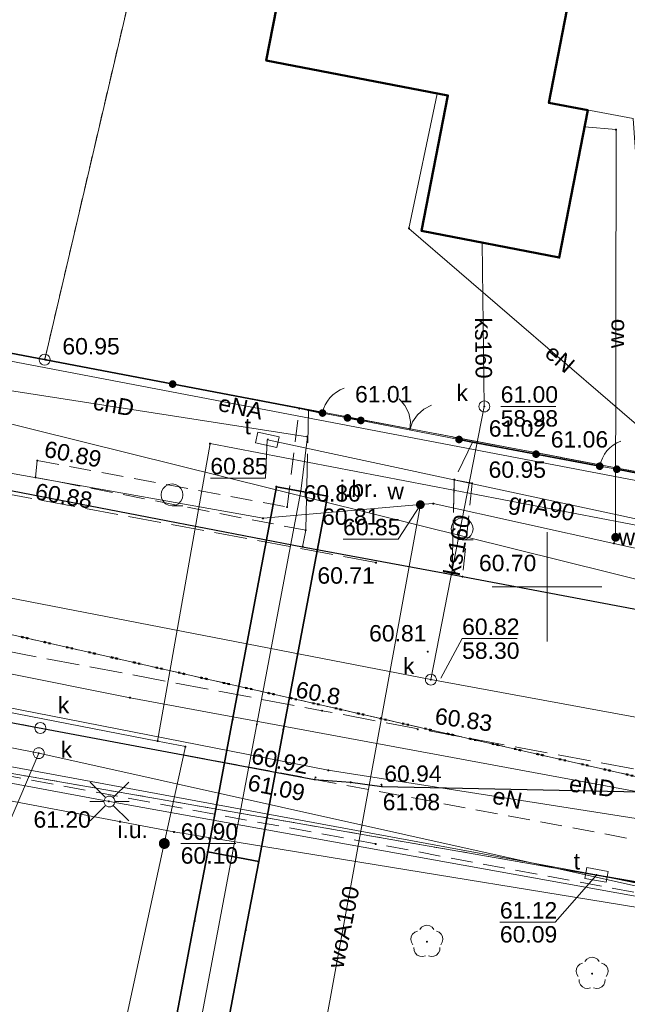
# Model space of a CAD drawing. Header units: millimetres. Extents: x 6421400 to 6424255, y 5791334 to 5793836.
# Tile 92 of 101: x 6422876 to 6422904, y 5792881 to 5792926. Entities that reach past the tile are written whole.
import ezdxf
from ezdxf.enums import TextEntityAlignment as Align

# ---------------------------------------------------------------- set-up
doc = ezdxf.new("R2010")
doc.units = ezdxf.units.MM
for name, pattern in [('KROPK2', [1, 0.05, -0.95]), ('PRZER1-1', [1, 0.5, -0.5]), ('PRZER2-1', [1.5, 1, -0.5]), ('PRZER3-1', [2, 1.5, -0.5])]:
    doc.linetypes.add(name, pattern=pattern)
doc.layers.get('0').update_dxf_attribs({"color": 252})
for name, color, linetype, lineweight in [('GEPPGD', 252, 'Continuous', 18), ('GESBZO', 7, 'Continuous', 35), ('GESDZI', 252, 'Continuous', 18), ('GESJAE', 252, 'Continuous', 35), ('GESUZY', 252, 'Continuous', 18), ('GSLKBR', 252, 'Continuous', 18), ('GSLKFU', 252, 'Continuous', 18), ('GSLKOG', 252, 'Continuous', 25), ('GSLKRW', 252, 'Continuous', 25), ('GSPPRB', 252, 'Continuous', 18), ('GSPRDL', 252, 'Continuous', 18), ('GSSKOA', 252, 'Continuous', 18), ('GSSKOA_O', 252, 'Continuous', 18), ('GSSKOD', 252, 'Continuous', 18), ('GSSLZK', 252, 'Continuous', 18), ('GULCNP', 252, 'Continuous', 18), ('GULCNP_O', 252, 'Continuous', 18), ('GULCOR', 252, 'Continuous', 25), ('GULENN', 252, 'Continuous', 18), ('GULENN_O', 252, 'Continuous', 18), ('GULGNP', 252, 'Continuous', 18), ('GULGNP_O', 252, 'Continuous', 18), ('GULGPI', 252, 'Continuous', 18), ('GULKDP', 252, 'Continuous', 18), ('GULKSP', 252, 'Continuous', 18), ('GULKSP_O', 252, 'Continuous', 18), ('GULTPR', 252, 'Continuous', 18), ('GULWOP', 252, 'Continuous', 18), ('GULWOP_O', 252, 'Continuous', 18), ('GUPISL', 252, 'Continuous', 18), ('GUPKSD', 252, 'Continuous', 18), ('GUPKSD_O', 252, 'Continuous', 18), ('GUPTSD', 252, 'Continuous', 18), ('GUPTSD_O', 252, 'Continuous', 18), ('Ramka sekcyjna', 252, 'Continuous', 18)]:
    doc.layers.add(name, color=color, linetype=linetype, lineweight=lineweight)
for name, color, linetype in [('GSPWPN', 252, 'Continuous'), ('GSPWPN_O', 252, 'Continuous'), ('GSPWPS', 252, 'Continuous'), ('GSPWPS_O', 252, 'Continuous'), ('GUPGSH', 252, 'Continuous'), ('GUPGSH_O', 252, 'Continuous'), ('GUPGUI', 252, 'Continuous'), ('GUPGUI_O', 252, 'Continuous'), ('GUPKSH', 252, 'Continuous'), ('GUPKSH_O', 252, 'Continuous'), ('GUPTSH', 252, 'Continuous'), ('GUPTSH_O', 252, 'Continuous'), ('GUPWSH', 252, 'Continuous'), ('GUPWSH_O', 252, 'Continuous'), ('GUPWZA', 252, 'Continuous'), ('GUPWZA_O', 252, 'Continuous'), ('xref', 252, 'Continuous')]:
    doc.layers.add(name, color=color, linetype=linetype)
doc.styles.add('Arial', font='arial.ttf')

# ---------------------------------------------------------------- blocks, each defined once
blk = doc.blocks.new('GSSLZK1')
at = {"color": 0}
blk.add_lwpolyline([(0.5, 0), (0.475528, -0.154508), (0.404508, -0.293893), (0.293893, -0.404508), (0.154508, -0.475528), (0, -0.5), (-0.154508, -0.475528), (-0.293893, -0.404508), (-0.404508, -0.293893), (-0.475528, -0.154508), (-0.5, 0), (-0.475528, 0.154508), (-0.404508, 0.293893), (-0.293893, 0.404508), (-0.154508, 0.475528), (0, 0.5), (0.154508, 0.475528), (0.293893, 0.404508), (0.404508, 0.293893), (0.475528, 0.154508)], close=True, dxfattribs=at)
blk.add_lwpolyline([(-0.5, 0), (-0.5, -0.5)], dxfattribs=at)
blk = doc.blocks.new('GSPRDL1')
blk.add_hatch(color=0).paths.add_polyline_path([(-0.045, 0), (-0.042798, -0.013906), (-0.036406, -0.02645), (-0.02645, -0.036406), (-0.013906, -0.042798), (0, -0.045), (0.013906, -0.042798), (0.02645, -0.036406), (0.036406, -0.02645), (0.042798, -0.013906), (0.045, 0), (0.042798, 0.013906), (0.036406, 0.02645), (0.02645, 0.036406), (0.013906, 0.042798), (0, 0.045), (-0.013906, 0.042798), (-0.02645, 0.036406), (-0.036406, 0.02645), (-0.042798, 0.013906)])
at = {"color": 0}
for points in [[(-0.646351, 0.068773), (-0.677512, 0.194901), (-0.663766, 0.324092), (-0.606763, 0.440839), (-0.513345, 0.531129), (-0.394725, 0.584125), (-0.265141, 0.593465)], [(-0.134326, 0.635969), (-0.024001, 0.70458), (0.103115, 0.731429), (0.231763, 0.713292), (0.346501, 0.652348), (0.433559, 0.55591), (0.482485, 0.435555)], [(0.563333, 0.324277), (0.662679, 0.240553), (0.727494, 0.127956), (0.75, 0), (0.727494, -0.127956), (0.662679, -0.240553), (0.563333, -0.324277)], [(-0.265141, -0.593465), (-0.394725, -0.584125), (-0.513345, -0.531129), (-0.606763, -0.440839), (-0.663766, -0.324092), (-0.677512, -0.194901), (-0.646351, -0.068773)], [(0.482485, -0.435555), (0.433559, -0.55591), (0.346501, -0.652348), (0.231763, -0.713292), (0.103115, -0.731429), (-0.024001, -0.70458), (-0.134326, -0.635969)]]:
    blk.add_lwpolyline(points, dxfattribs=at)
blk = doc.blocks.new('GSLKOG1')
blk.add_hatch(color=0).paths.add_polyline_path([(0, 0.175), (-0.045293, 0.169037), (-0.0875, 0.151554), (-0.123744, 0.123744), (-0.151554, 0.0875), (-0.169037, 0.045293), (-0.175, 0), (-0.169037, -0.045293), (-0.151554, -0.0875), (-0.123744, -0.123744), (-0.0875, -0.151554), (-0.045293, -0.169037), (0, -0.175), (0.045293, -0.169037), (0.0875, -0.151554), (0.123744, -0.123744), (0.151554, -0.0875), (0.169037, -0.045293), (0.175, 0), (0.169037, 0.045293), (0.151554, 0.0875), (0.123744, 0.123744), (0.0875, 0.151554), (0.045293, 0.169037)])
blk = doc.blocks.new('GSLKFU1')
at = {"color": 0}
blk.add_lwpolyline([(0, 0), (-0.012833, -0.195789), (-0.051111, -0.388229), (-0.114181, -0.574025), (-0.200962, -0.75), (-0.30997, -0.913142), (-0.43934, -1.06066), (-0.586858, -1.19003), (-0.75, -1.299038)], dxfattribs=at)
blk = doc.blocks.new('GSLKBR1')
at = {"color": 0}
for points in [[(0, 0), (-0.051111, -0.388229), (-0.200962, -0.75), (-0.43934, -1.06066), (-0.75, -1.299038)], [(0.75, -1.299038), (0.43934, -1.06066), (0.200962, -0.75), (0.051111, -0.388229), (0, 0)]]:
    blk.add_lwpolyline(points, dxfattribs=at)
blk = doc.blocks.new('GSLKOG2')
blk.add_hatch(color=0).paths.add_polyline_path([(0, 0.175), (-0.045293, 0.169037), (-0.0875, 0.151554), (-0.123744, 0.123744), (-0.151554, 0.0875), (-0.169037, 0.045293), (-0.175, 0), (-0.169037, -0.045293), (-0.151554, -0.0875), (-0.123744, -0.123744), (-0.0875, -0.151554), (-0.045293, -0.169037), (0, -0.175), (0.045293, -0.169037), (0.0875, -0.151554), (0.123744, -0.123744), (0.151554, -0.0875), (0.169037, -0.045293), (0.175, 0), (0.169037, 0.045293), (0.151554, 0.0875), (0.123744, 0.123744), (0.0875, 0.151554), (0.045293, 0.169037)])
blk = doc.blocks.new('GSPWPS1')
blk.add_hatch(color=0).paths.add_polyline_path([(0, 0.045), (-0.011647, 0.043467), (-0.0225, 0.038971), (-0.03182, 0.03182), (-0.038971, 0.0225), (-0.043467, 0.011647), (-0.045, 0), (-0.043467, -0.011647), (-0.038971, -0.0225), (-0.03182, -0.03182), (-0.0225, -0.038971), (-0.011647, -0.043467), (0, -0.045), (0.011647, -0.043467), (0.0225, -0.038971), (0.03182, -0.03182), (0.038971, -0.0225), (0.043467, -0.011647), (0.045, 0), (0.043467, 0.011647), (0.038971, 0.0225), (0.03182, 0.03182), (0.0225, 0.038971), (0.011647, 0.043467)])
blk = doc.blocks.new('GSPWPN1')
blk.add_hatch(color=0).paths.add_polyline_path([(0, 0.045), (-0.011647, 0.043467), (-0.0225, 0.038971), (-0.03182, 0.03182), (-0.038971, 0.0225), (-0.043467, 0.011647), (-0.045, 0), (-0.043467, -0.011647), (-0.038971, -0.0225), (-0.03182, -0.03182), (-0.0225, -0.038971), (-0.011647, -0.043467), (0, -0.045), (0.011647, -0.043467), (0.0225, -0.038971), (0.03182, -0.03182), (0.038971, -0.0225), (0.043467, -0.011647), (0.045, 0), (0.043467, 0.011647), (0.038971, 0.0225), (0.03182, 0.03182), (0.0225, 0.038971), (0.011647, 0.043467)])
blk = doc.blocks.new('GUPKSH1')
blk.add_hatch(color=0).paths.add_polyline_path([(0, 0.045), (-0.011647, 0.043467), (-0.0225, 0.038971), (-0.03182, 0.03182), (-0.038971, 0.0225), (-0.043467, 0.011647), (-0.045, 0), (-0.043467, -0.011647), (-0.038971, -0.0225), (-0.03182, -0.03182), (-0.0225, -0.038971), (-0.011647, -0.043467), (0, -0.045), (0.011647, -0.043467), (0.0225, -0.038971), (0.03182, -0.03182), (0.038971, -0.0225), (0.043467, -0.011647), (0.045, 0), (0.043467, 0.011647), (0.038971, 0.0225), (0.03182, 0.03182), (0.0225, 0.038971), (0.011647, 0.043467)])
blk = doc.blocks.new('GUPGSH1')
blk.add_hatch(color=0).paths.add_polyline_path([(0, 0.045), (-0.011647, 0.043467), (-0.0225, 0.038971), (-0.03182, 0.03182), (-0.038971, 0.0225), (-0.043467, 0.011647), (-0.045, 0), (-0.043467, -0.011647), (-0.038971, -0.0225), (-0.03182, -0.03182), (-0.0225, -0.038971), (-0.011647, -0.043467), (0, -0.045), (0.011647, -0.043467), (0.0225, -0.038971), (0.03182, -0.03182), (0.038971, -0.0225), (0.043467, -0.011647), (0.045, 0), (0.043467, 0.011647), (0.038971, 0.0225), (0.03182, 0.03182), (0.0225, 0.038971), (0.011647, 0.043467)])
blk = doc.blocks.new('GUPWSH1')
blk.add_hatch(color=0).paths.add_polyline_path([(0, 0.045), (-0.011647, 0.043467), (-0.0225, 0.038971), (-0.03182, 0.03182), (-0.038971, 0.0225), (-0.043467, 0.011647), (-0.045, 0), (-0.043467, -0.011647), (-0.038971, -0.0225), (-0.03182, -0.03182), (-0.0225, -0.038971), (-0.011647, -0.043467), (0, -0.045), (0.011647, -0.043467), (0.0225, -0.038971), (0.03182, -0.03182), (0.038971, -0.0225), (0.043467, -0.011647), (0.045, 0), (0.043467, 0.011647), (0.038971, 0.0225), (0.03182, 0.03182), (0.0225, 0.038971), (0.011647, 0.043467)])
blk = doc.blocks.new('GUPTSH1')
blk.add_hatch(color=0).paths.add_polyline_path([(0, 0.045), (-0.011647, 0.043467), (-0.0225, 0.038971), (-0.03182, 0.03182), (-0.038971, 0.0225), (-0.043467, 0.011647), (-0.045, 0), (-0.043467, -0.011647), (-0.038971, -0.0225), (-0.03182, -0.03182), (-0.0225, -0.038971), (-0.011647, -0.043467), (0, -0.045), (0.011647, -0.043467), (0.0225, -0.038971), (0.03182, -0.03182), (0.038971, -0.0225), (0.043467, -0.011647), (0.045, 0), (0.043467, 0.011647), (0.038971, 0.0225), (0.03182, 0.03182), (0.0225, 0.038971), (0.011647, 0.043467)])
blk = doc.blocks.new('GUPWZA1')
blk.add_hatch(color=0).paths.add_polyline_path([(0, 0.2), (-0.051764, 0.193185), (-0.1, 0.173205), (-0.141421, 0.141421), (-0.173205, 0.1), (-0.193185, 0.051764), (-0.2, 0), (-0.193185, -0.051764), (-0.173205, -0.1), (-0.141421, -0.141421), (-0.1, -0.173205), (-0.051764, -0.193185), (0, -0.2), (0.051764, -0.193185), (0.1, -0.173205), (0.141421, -0.141421), (0.173205, -0.1), (0.193185, -0.051764), (0.2, 0), (0.193185, 0.051764), (0.173205, 0.1), (0.141421, 0.141421), (0.1, 0.173205), (0.051764, 0.193185)])
blk = doc.blocks.new('GUPKSD1_1')
at = {"color": 0}
blk.add_lwpolyline([(0.25, 0), (0.241481, -0.064705), (0.216506, -0.125), (0.176777, -0.176777), (0.125, -0.216506), (0.064705, -0.241481), (0, -0.25), (-0.064705, -0.241481), (-0.125, -0.216506), (-0.176777, -0.176777), (-0.216506, -0.125), (-0.241481, -0.064705), (-0.25, 0), (-0.241481, 0.064705), (-0.216506, 0.125), (-0.176777, 0.176777), (-0.125, 0.216506), (-0.064705, 0.241481), (0, 0.25), (0.064705, 0.241481), (0.125, 0.216506), (0.176777, 0.176777), (0.216506, 0.125), (0.241481, 0.064705)], close=True, dxfattribs=at)
blk = doc.blocks.new('GUPISL1_2')
at = {"color": 0}
for points in [[(-0.176777, 0.176777), (-0.883883, 0.883883)], [(0, 0.25), (0, 0.9)], [(0.176777, 0.176777), (0.883883, 0.883883)], [(-0.176777, -0.176777), (-0.883883, -0.883883)], [(0, -0.25), (0, -0.9)], [(0.176777, -0.176777), (0.883883, -0.883883)]]:
    blk.add_lwpolyline(points, dxfattribs=at)
blk.add_lwpolyline([(0.25, 0), (0.241481, -0.064705), (0.216506, -0.125), (0.176777, -0.176777), (0.125, -0.216506), (0.064705, -0.241481), (0, -0.25), (-0.064705, -0.241481), (-0.125, -0.216506), (-0.176777, -0.176777), (-0.216506, -0.125), (-0.241481, -0.064705), (-0.25, 0), (-0.241481, 0.064705), (-0.216506, 0.125), (-0.176777, 0.176777), (-0.125, 0.216506), (-0.064705, 0.241481), (0, 0.25), (0.064705, 0.241481), (0.125, 0.216506), (0.176777, 0.176777), (0.216506, 0.125), (0.241481, 0.064705)], close=True, dxfattribs=at)
blk = doc.blocks.new('GUPGUI1')
blk.add_hatch(color=0).paths.add_polyline_path([(0, 0.25), (-0.064705, 0.241481), (-0.125, 0.216506), (-0.176777, 0.176777), (-0.216506, 0.125), (-0.241481, 0.064705), (-0.25, 0), (-0.241481, -0.064705), (-0.216506, -0.125), (-0.176777, -0.176777), (-0.125, -0.216506), (-0.064705, -0.241481), (0, -0.25), (0.064705, -0.241481), (0.125, -0.216506), (0.176777, -0.176777), (0.216506, -0.125), (0.241481, -0.064705), (0.25, 0), (0.241481, 0.064705), (0.216506, 0.125), (0.176777, 0.176777), (0.125, 0.216506), (0.064705, 0.241481)])
blk = doc.blocks.new('GUPTSD1_3')
at = {"color": 0}
blk.add_lwpolyline([(0.5, 0.25), (0.5, -0.25), (-0.5, -0.25), (-0.5, 0.25)], close=True, dxfattribs=at)
blk = doc.blocks.new('GSPPRB0')
at = {"color": 0, "lineweight": 18}
blk.add_lwpolyline([(-0.007955, 0.0225), (0.007955, 0.0225), (0.0225, 0.007955), (0.0225, -0.007955), (0.007955, -0.0225), (-0.007955, -0.0225), (-0.0225, -0.007955), (-0.0225, 0.007955)], close=True, dxfattribs=at)
blk = doc.blocks.new('GEPPGD1_1')
at = {"color": 0}
blk.add_lwpolyline([(0.25, 0), (0.237764, -0.077254), (0.202254, -0.146946), (0.146946, -0.202254), (0.077254, -0.237764), (0, -0.25), (-0.077254, -0.237764), (-0.146946, -0.202254), (-0.202254, -0.146946), (-0.237764, -0.077254), (-0.25, 0), (-0.237764, 0.077254), (-0.202254, 0.146946), (-0.146946, 0.202254), (-0.077254, 0.237764), (0, 0.25), (0.077254, 0.237764), (0.146946, 0.202254), (0.202254, 0.146946), (0.237764, 0.077254)], close=True, dxfattribs=at)
blk = doc.blocks.new('G$CC51CC4AD')
at = {"layer": 'GESBZO', "linetype": 'Continuous', "lineweight": 50, "elevation": 10.26}
blk.add_lwpolyline([(6422894.27, 5792916.27), (6422900.56, 5792915.05), (6422901.86, 5792921.78), (6422900.09, 5792922.12), (6422902.37, 5792933.9), (6422895.2, 5792935.29), (6422894.69, 5792932.64), (6422893.8, 5792932.81), (6422891.87, 5792931.5), (6422891.7, 5792930.62), (6422888.56, 5792931.22), (6422887.17, 5792924.06), (6422895.47, 5792922.45)], close=True, dxfattribs=at)
at = {"layer": 'GESDZI', "linetype": 'Continuous', "lineweight": 18, "elevation": 10.3}
for points in [[(6422858.72, 5792913.851), (6422877.04, 5792910.381), (6422887.647, 5792955.712), (6422860.357, 5792970.44), (6422847.57, 5792915.95)], [(6422907.49, 5792904.613), (6422905.638, 5792929.592), (6422904.377, 5792946.692), (6422887.647, 5792955.712), (6422877.04, 5792910.381)], [(6422795.341, 5792905.438), (6422908.081, 5792885.793), (6422911.194, 5792830.604), (6422917.26, 5792719.89), (6422863.06, 5792716.73), (6422822.73, 5792724.17), (6422811.63, 5792724.79), (6422810.34, 5792698.25), (6422801.082, 5792696.382), (6422784.98, 5792698.5), (6422786.28, 5792726.3), (6422688.8, 5792730.98), (6422628.77, 5792742.38), (6422626.228, 5792743.45), (6422630.461, 5792804.26), (6422635.086, 5792870.721), (6422635.545, 5792889.65), (6422641.575, 5792889.501), (6422641.844, 5792899.611), (6422635.964, 5792905.63), (6422636.303, 5792918.88), (6422638.343, 5792930.71), (6422642.952, 5792933.93)], [(6422840.351, 5792905.8), (6422794.841, 5792915.278), (6422794.32, 5792925.538), (6422844.16, 5792915.22), (6422858.82, 5792911.581), (6422907.314, 5792899.542), (6422957.097, 5792883.872), (6422974.14, 5792878.56), (6422973.31, 5792878.35), (6422948.34, 5792877.34), (6422945.401, 5792877.874), (6422917.97, 5792887.063), (6422907.81, 5792890.473)], [(6422908.081, 5792885.793), (6422907.81, 5792890.473), (6422840.351, 5792905.8), (6422794.841, 5792915.278), (6422795.341, 5792905.438)], [(6422957.097, 5792883.872), (6422956.449, 5792897.585), (6422938.91, 5792898.654), (6422907.49, 5792904.613), (6422877.04, 5792910.381), (6422858.72, 5792913.851), (6422858.82, 5792911.581), (6422907.314, 5792899.542)]]:
    blk.add_lwpolyline(points, close=True, dxfattribs=at)
at = {"layer": 'GESJAE', "linetype": 'KROPK2', "lineweight": 50, "elevation": 10.3}
for points in [[(6423046.212, 5793022.547), (6423049.125, 5792958.357), (6423050.096, 5792936.848), (6423050.316, 5792931.978), (6423051.458, 5792906.858), (6423054.419, 5792878.798), (6423055.911, 5792849.089), (6423056.551, 5792838.199), (6423054.471, 5792838.969), (6423047.071, 5792841.689), (6422989.271, 5792862.976), (6422984.191, 5792864.866), (6422978.76, 5792866.84), (6422974.78, 5792868.1), (6422948.39, 5792876.44), (6422945.401, 5792877.874), (6422917.97, 5792887.063), (6422907.81, 5792890.473), (6422840.351, 5792905.8)], [(6422840.351, 5792905.8), (6422907.81, 5792890.473), (6422908.081, 5792885.793), (6422911.194, 5792830.604), (6422917.26, 5792719.89), (6422920.66, 5792661.95), (6422924.816, 5792589.219), (6422926.976, 5792582.57)]]:
    blk.add_lwpolyline(points, dxfattribs=at)
at = {"layer": 'GESUZY', "linetype": 'PRZER1-1', "lineweight": 18, "elevation": 10.18}
for points in [[(6422877.04, 5792910.381), (6422858.72, 5792913.851), (6422847.57, 5792915.95), (6422860.357, 5792970.44), (6422887.647, 5792955.712)], [(6422907.49, 5792904.613), (6422877.04, 5792910.381), (6422887.647, 5792955.712), (6422904.377, 5792946.692), (6422905.638, 5792929.592)], [(6422750.482, 5792703.054), (6422711.322, 5792708.222), (6422624.574, 5792719.673), (6422626.228, 5792743.45), (6422630.461, 5792804.26), (6422635.086, 5792870.721), (6422635.545, 5792889.65), (6422641.575, 5792889.501), (6422641.844, 5792899.611), (6422635.964, 5792905.63), (6422636.303, 5792918.88), (6422638.343, 5792930.71), (6422642.952, 5792933.93), (6422691.625, 5792924.83), (6422795.341, 5792905.438), (6422908.081, 5792885.793), (6422911.194, 5792830.604), (6422917.26, 5792719.89), (6422810.34, 5792698.25), (6422801.082, 5792696.382)]]:
    blk.add_lwpolyline(points, close=True, dxfattribs=at)
for points in [[(6422795.341, 5792905.438), (6422908.081, 5792885.793), (6422907.81, 5792890.473), (6422840.351, 5792905.8)], [(6422858.72, 5792913.851), (6422877.04, 5792910.381), (6422907.49, 5792904.613), (6422938.91, 5792898.654), (6422956.449, 5792897.585), (6422998.559, 5792899.926), (6422999.924, 5792899.997), (6423013.534, 5792900.753)], [(6423016.83, 5792880.777), (6422993.57, 5792879.526), (6422988.64, 5792873.906), (6422989.271, 5792862.976), (6422984.191, 5792864.866), (6422978.76, 5792866.84), (6422978.48, 5792872.67), (6422973.31, 5792878.35), (6422948.34, 5792877.34), (6422945.401, 5792877.874), (6422917.97, 5792887.063), (6422907.81, 5792890.473), (6422840.351, 5792905.8)]]:
    blk.add_lwpolyline(points, dxfattribs=at)
at = {"layer": 'GSLKBR', "linetype": 'Continuous', "lineweight": 18, "elevation": 10.18}
blk.add_lwpolyline([(6422895.98, 5792906.73), (6422891.49, 5792907.6)], dxfattribs=at)
at = {"layer": 'GSLKFU', "linetype": 'Continuous', "lineweight": 18, "elevation": 10.18}
for points in [[(6422890.88, 5792907.72), (6422889.74, 5792907.94)], [(6422903.19, 5792905.37), (6422902.41, 5792905.51)]]:
    blk.add_lwpolyline(points, dxfattribs=at)
at = {"layer": 'GSLKOG', "linetype": 'Continuous', "lineweight": 35, "elevation": 10.18}
for points in [[(6422889.74, 5792907.94), (6422889.1, 5792908.07), (6422888.68, 5792908.16), (6422877.1, 5792910.37), (6422865.1, 5792912.66)], [(6422891.49, 5792907.6), (6422890.88, 5792907.72)], [(6422895.98, 5792906.73), (6422896.59, 5792906.61), (6422902.41, 5792905.51)], [(6422903.19, 5792905.37), (6422907.6, 5792904.52), (6422933.69, 5792899.66), (6422933.88, 5792900.68)]]:
    blk.add_lwpolyline(points, dxfattribs=at)
at = {"layer": 'GSLKRW', "linetype": 'Continuous', "lineweight": 25, "elevation": 10.18}
for points in [[(6422864.51, 5792906.51), (6422888.83, 5792901.83), (6422895.66, 5792900.56), (6422896.14, 5792900.46), (6422915.28, 5792896.85), (6422921.19, 5792895.97), (6422926.19, 5792895.19), (6422932.99, 5792894.45), (6422937.41, 5792894), (6422945.58, 5792893.21), (6422957.83, 5792892.76), (6422967.34, 5792892.57), (6422983.36, 5792892.84), (6422990.04, 5792893.08), (6422996.21, 5792893.4), (6422998.89, 5792893.53), (6423003.7, 5792893.78)], [(6422862.74, 5792896.18), (6422889.38, 5792891.19), (6422891.02, 5792891.06), (6422892.45, 5792890.87), (6422909.4, 5792890.51), (6422910.67, 5792890.37), (6422912.99, 5792890.02), (6422914.94, 5792888.99), (6422916.53, 5792887.44), (6422917.3, 5792885.94), (6422917.71, 5792883.56), (6422917.45, 5792881.13), (6422915.88, 5792869.97), (6422915.17, 5792868.12), (6422913.82, 5792866.79), (6422911.09, 5792865.67), (6422908.49, 5792865.59), (6422906.72, 5792865.91), (6422905.48, 5792867.16), (6422905.32, 5792868.46), (6422905.5, 5792870.76), (6422891.74, 5792873.38), (6422844.89, 5792882.21)]]:
    blk.add_lwpolyline(points, dxfattribs=at)
at = {"layer": 'GSSKOA', "linetype": 'PRZER3-1', "lineweight": 18, "elevation": 10.18}
for points in [[(6422892.18, 5792901.1), (6422816.752, 5792915.136), (6422799.129, 5792918.465)], [(6422808.43, 5792901.89), (6422809.39, 5792904.15), (6422810.67, 5792905.83), (6422812.14, 5792906.97), (6422813.8, 5792907.73), (6422815.53, 5792907.93), (6422818.26, 5792907.5), (6422822.28, 5792906.79), (6422853.04, 5792901.13), (6422863.38, 5792899.31), (6422889.72, 5792894.33)], [(6422888.83, 5792901.83), (6422888.97, 5792902.58), (6422889.1, 5792908.07)], [(6422896.59, 5792906.61), (6422895.76, 5792904.89), (6422895.66, 5792900.56)], [(6422911.81, 5792890.2), (6422889.72, 5792894.33)]]:
    blk.add_lwpolyline(points, dxfattribs=at)
at = {"layer": 'GSSKOD', "linetype": 'PRZER2-1', "lineweight": 18, "elevation": 10.18}
blk.add_lwpolyline([(6422862.74, 5792896.18), (6422889.38, 5792891.19), (6422917.3, 5792885.94), (6422917.71, 5792883.56), (6422917.45, 5792881.13), (6422915.78, 5792881.14), (6422915.32, 5792881.14), (6422915.29, 5792883.02), (6422914.9, 5792883.79), (6422914.29, 5792884.11), (6422892.17, 5792888.24), (6422872.12, 5792891.96)], dxfattribs=at)
at = {"layer": 'GSSLZK', "linetype": 'PRZER2-1', "lineweight": 18, "elevation": 10.06}
for points in [[(6422876.62, 5792905), (6422876.7, 5792905.77), (6422888.12, 5792903.64), (6422888.68, 5792908.16), (6422889.1, 5792908.07)], [(6422888.97, 5792902.58), (6422876.62, 5792905)]]:
    blk.add_lwpolyline(points, dxfattribs=at)
blk.add_lwpolyline([(6422895.66, 5792900.56), (6422895.76, 5792904.89), (6422896.58, 5792904.73), (6422896.14, 5792900.46)], close=True, dxfattribs=at)
at = {"layer": 'GULCNP', "linetype": 'Continuous', "lineweight": 18, "elevation": 10.18}
for points in [[(6422888.745, 5792904.364), (6422889.051, 5792906.855), (6422842.212, 5792914.138), (6422807.368, 5792921.061), (6422751.434, 5792931.737), (6422733.935, 5792935.065), (6422715.564, 5792938.663)], [(6422888.745, 5792904.364), (6422886.737, 5792893.712), (6422885.597, 5792887.668), (6422881.619, 5792866.57), (6422882.657, 5792865.438)]]:
    blk.add_lwpolyline(points, dxfattribs=at)
at = {"layer": 'GULCOR', "linetype": 'Continuous', "lineweight": 35, "elevation": 10.18}
for points in [[(6422887.635, 5792904.573), (6422889.964, 5792904.134), (6422887.955, 5792893.482), (6422886.826, 5792887.437), (6422884.497, 5792887.876), (6422885.626, 5792893.921)], [(6422880.508, 5792866.78), (6422883.892, 5792884.723), (6422884.497, 5792887.876), (6422886.826, 5792887.437), (6422886.221, 5792884.284), (6422882.828, 5792866.342)]]:
    blk.add_lwpolyline(points, close=True, dxfattribs=at)
at = {"layer": 'GULENN', "linetype": 'Continuous', "lineweight": 18, "elevation": 10.18}
for points in [[(6422796.519, 5793050.028), (6422795.459, 5793049.919), (6422786.94, 5793046.235), (6422786.975, 5793045.536), (6422790.087, 5792999.144), (6422790.236, 5792997.197), (6422790.3, 5792988.04), (6422791.773, 5792962.593), (6422792.998, 5792947.728), (6422792.679, 5792926.285), (6422794.226, 5792925.585), (6422805.054, 5792923.379), (6422809.49, 5792922.08), (6422847.385, 5792914.967), (6422849.988, 5792914.477), (6422850.118, 5792915.165), (6422907.415, 5792904.22), (6422938.835, 5792898.261)], [(6422894.98, 5792922.54), (6422893.69, 5792916.38), (6422907.493, 5792904.485)], [(6423033.836, 5792887.301), (6422995.71, 5792885.1), (6422966.207, 5792883.987), (6422936.431, 5792885.517), (6422908.19, 5792889.876), (6422880.941, 5792894.926), (6422851.677, 5792900.789), (6422820.256, 5792906.286)], [(6422943.73, 5792883.754), (6422939.78, 5792883.994), (6422937.93, 5792883.814), (6422935.74, 5792884.424), (6422928.76, 5792884.844), (6422928.421, 5792882.534), (6422925.041, 5792882.064), (6422917.261, 5792883.263), (6422913.211, 5792884.603), (6422913.621, 5792887.533), (6422906.411, 5792889.043), (6422890.001, 5792891.612), (6422861.751, 5792897.141), (6422854.531, 5792898.081), (6422827.091, 5792903.139)], [(6423035, 5792887.55), (6423033.66, 5792887.36), (6423029.25, 5792887.16), (6423025.07, 5792887.14), (6423013.52, 5792886.48), (6423008.65, 5792886.27), (6422995.43, 5792885.49), (6422988.91, 5792885.16), (6422977.99, 5792884.76), (6422965.02, 5792884.8), (6422953.22, 5792885.03), (6422937.06, 5792885.87), (6422935.81, 5792886.42), (6422932.77, 5792885.87), (6422915.65, 5792888.13), (6422909.19, 5792889.75), (6422908.53, 5792885.05), (6422880, 5792890.18), (6422849.29, 5792895.9), (6422843.54, 5792897.03)]]:
    blk.add_lwpolyline(points, dxfattribs=at)
at = {"layer": 'GULGNP', "linetype": 'Continuous', "lineweight": 18, "elevation": 10.18}
for points in [[(6422900.12, 5792922.129), (6422903.936, 5792921.402), (6422905.074, 5792905.07)], [(6422882.201, 5792892.942), (6422884.6, 5792906.542), (6422904.627, 5792902.712), (6422930.733, 5792898.099)]]:
    blk.add_lwpolyline(points, dxfattribs=at)
at = {"layer": 'GULGPI', "linetype": 'Continuous', "lineweight": 18, "elevation": 10.18}
for points in [[(6422638.486, 5792939.898), (6422639.138, 5792940.71), (6422638.725, 5792938.549), (6422710.267, 5792924.894), (6422710.492, 5792926.072), (6422732.062, 5792921.955), (6422792.59, 5792910.443), (6422801.69, 5792908.614), (6422882.201, 5792892.942)], [(6422882.201, 5792892.942), (6422883.476, 5792892.693), (6422882.509, 5792888.26), (6422880.238, 5792877.791), (6422875.825, 5792849.784), (6422873.205, 5792828.913), (6422871.758, 5792826.222), (6422872.214, 5792826.133)]]:
    blk.add_lwpolyline(points, dxfattribs=at)
at = {"layer": 'GULKDP', "linetype": 'Continuous', "lineweight": 18, "elevation": 10.18}
blk.add_lwpolyline([(6422926.742, 5792882.822), (6422904.497, 5792886.217), (6422876.77, 5792892.39), (6422827.28, 5792902.18), (6422826.75, 5792902.28)], dxfattribs=at)
at = {"layer": 'GULKSP', "linetype": 'Continuous', "lineweight": 18, "elevation": 10.18}
for points in [[(6422933.991, 5792877.567), (6422925.669, 5792890.064), (6422894.693, 5792895.753), (6422869.444, 5792900.647), (6422836.15, 5792907.548), (6422796.698, 5792915.783), (6422786.962, 5792917.812)], [(6422897.03, 5792915.735), (6422897.133, 5792908.242)], [(6422894.693, 5792895.753), (6422897.133, 5792908.242)], [(6422797.581, 5792906.348), (6422802.451, 5792904.498), (6422809.311, 5792902.749), (6422882.951, 5792888.792), (6422911.901, 5792884.063), (6422924.441, 5792882.563), (6422925.441, 5792881.974)]]:
    blk.add_lwpolyline(points, dxfattribs=at)
at = {"layer": 'GULTPR', "linetype": 'Continuous', "lineweight": 18, "elevation": 10.18}
for points in [[(6422968.64, 5792879.665), (6422926.431, 5792881.824), (6422902.261, 5792886.823), (6422844.671, 5792897.47), (6422800.481, 5792905.768), (6422784.061, 5792907.377)], [(6422966.955, 5792896.59), (6422966.456, 5792896.567), (6422956.454, 5792896.83), (6422947.79, 5792897.518), (6422947.29, 5792897.539), (6422946.791, 5792897.56), (6422938.878, 5792897.296), (6422905.905, 5792902.701), (6422887.22, 5792906.72)], [(6422902.261, 5792886.823), (6422915.411, 5792884.573), (6422914.331, 5792871.263), (6422913.951, 5792868.983), (6422924.691, 5792866.864), (6422919.133, 5792834.364), (6422922.45, 5792783.327)]]:
    blk.add_lwpolyline(points, dxfattribs=at)
at = {"layer": 'GULWOP', "linetype": 'Continuous', "lineweight": 18, "elevation": 10.18}
for points in [[(6422901.715, 5792921.03), (6422903.156, 5792920.896), (6422903.135, 5792902.26), (6422903.092, 5792902.101), (6422903.06, 5792901.981)], [(6422818.821, 5792915.937), (6422827.81, 5792913.669), (6422844.99, 5792910.61), (6422887.02, 5792903.132), (6422894.21, 5792903.752)], [(6422885.222, 5792844.927), (6422885.319, 5792847.727), (6422888.782, 5792873.982), (6422894.21, 5792903.752)], [(6422894.21, 5792903.752), (6422894.8, 5792903.802), (6422903.06, 5792901.981), (6422917.16, 5792898.873), (6422917.48, 5792898.853)]]:
    blk.add_lwpolyline(points, dxfattribs=at)
at = {"layer": 'GUPGSH_O', "linetype": 'Continuous', "lineweight": 13, "elevation": 10.8, "flags": 128}
blk.add_lwpolyline([(6422883.259, 5792888.26), (6422885.779, 5792888.26)], dxfattribs=at)
at = {"layer": 'GUPKSH_O', "linetype": 'Continuous', "lineweight": 13, "elevation": 10.8, "flags": 128}
for points in [[(6422897.883, 5792908.242), (6422900.403, 5792908.242)], [(6422895.146, 5792895.816), (6422896.12, 5792897.626), (6422898.64, 5792897.626)], [(6422876.77, 5792892.39), (6422875.086, 5792888.419), (6422872.566, 5792888.419)]]:
    blk.add_lwpolyline(points, dxfattribs=at)
at = {"layer": 'GUPTSH_O', "linetype": 'Continuous', "lineweight": 13, "elevation": 10.8, "flags": 128}
for points in [[(6422887.216, 5792906.708), (6422887.132, 5792904.966), (6422884.612, 5792904.966)], [(6422902.239, 5792886.794), (6422900.367, 5792884.657), (6422897.847, 5792884.657)]]:
    blk.add_lwpolyline(points, dxfattribs=at)
at = {"layer": 'GUPWSH_O', "linetype": 'Continuous', "lineweight": 13, "elevation": 10.8, "flags": 128}
blk.add_lwpolyline([(6422894.215, 5792903.738), (6422893.197, 5792902.18), (6422890.677, 5792902.18)], dxfattribs=at)
at = {"layer": 'Ramka sekcyjna', "linetype": 'Continuous', "lineweight": 18, "elevation": 100, "flags": 128}
for points in [[(6422900, 5792897.5), (6422900, 5792902.5)], [(6422902.5, 5792900), (6422897.5, 5792900)]]:
    blk.add_lwpolyline(points, dxfattribs=at)
at = {"layer": 'GEPPGD', "linetype": 'Continuous', "lineweight": 18, "rotation": 90}
blk.add_blockref('GEPPGD1_1', (6422877.04, 5792910.381, 10.32), dxfattribs=at)
at = {"layer": 'GSLKBR', "linetype": 'Continuous', "lineweight": 18, "rotation": 169.0340346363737}
blk.add_blockref('GSLKBR1', (6422893.735, 5792907.165, 10.18), dxfattribs=at)
at = {"layer": 'GSLKFU', "linetype": 'Continuous', "lineweight": 18}
for p, rotation in [((6422889.74, 5792907.94, 10.18), 169.0771952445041), ((6422902.41, 5792905.51, 10.18), 169.824489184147)]:
    blk.add_blockref('GSLKFU1', p, dxfattribs=dict(at, rotation=rotation))
at = {"layer": 'GSLKOG', "linetype": 'Continuous', "lineweight": 25}
for name, p, rotation in [('GSLKOG2', (6422882.89, 5792909.265, 10.18), 169.1952409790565), ('GSLKOG2', (6422882.89, 5792909.265, 10.18), 169.1952409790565), ('GSLKOG1', (6422889.74, 5792907.94, 10.18), 168.51800866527), ('GSLKOG1', (6422890.88, 5792907.72, 10.18), 168.870810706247), ('GSLKOG1', (6422891.49, 5792907.6, 10.18), 168.870810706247), ('GSLKOG1', (6422895.98, 5792906.73, 10.18), 348.8708106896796), ('GSLKOG2', (6422899.5, 5792906.06, 10.18), 349.2971523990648), ('GSLKOG2', (6422899.5, 5792906.06, 10.18), 349.2971523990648), ('GSLKOG1', (6422902.41, 5792905.51, 10.18), 349.2971523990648), ('GSLKOG1', (6422903.19, 5792905.37, 10.18), 349.0903808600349)]:
    blk.add_blockref(name, p, dxfattribs=dict(at, rotation=rotation))
at = {"layer": 'GSPPRB', "linetype": 'Continuous', "lineweight": 18, "rotation": 90}
for p in [(6422887.17, 5792924.06, 10.28), (6422895.47, 5792922.45, 10.28), (6422900.09, 5792922.12, 10.28), (6422900.12, 5792922.129, 10.28), (6422901.86, 5792921.78, 10.28), (6422903.156, 5792920.896, 10.28), (6422893.69, 5792916.38, 10.28), (6422894.27, 5792916.27, 10.28), (6422900.56, 5792915.05, 10.28), (6422888.68, 5792908.16, 10.28), (6422889.1, 5792908.07, 10.28), (6422889.74, 5792907.94, 10.28), (6422891.49, 5792907.6, 10.28), (6422884.6, 5792906.542, 10.28), (6422889.051, 5792906.855, 10.28), (6422895.98, 5792906.73, 10.28), (6422903.19, 5792905.37, 10.28), (6422895.76, 5792904.89, 10.28), (6422887.635, 5792904.573, 10.28), (6422888.745, 5792904.364, 10.28), (6422889.964, 5792904.134, 10.28), (6422894.8, 5792903.802, 10.28), (6422887.02, 5792903.132, 10.28), (6422903.092, 5792902.101, 10.28), (6422888.83, 5792901.83, 10.28), (6422903.06, 5792901.981, 10.28), (6422892.18, 5792901.1, 10.28), (6422895.66, 5792900.56, 10.28), (6422880.941, 5792894.926, 10.28), (6422885.626, 5792893.921, 10.28), (6422886.737, 5792893.712, 10.28), (6422887.955, 5792893.482, 10.28), (6422882.201, 5792892.942, 10.28), (6422883.476, 5792892.693, 10.28), (6422890.001, 5792891.612, 10.28), (6422891.02, 5792891.06, 10.28), (6422882.951, 5792888.792, 10.28), (6422892.17, 5792888.24, 10.28), (6422884.497, 5792887.876, 10.28), (6422885.597, 5792887.668, 10.28), (6422886.826, 5792887.437, 10.28), (6422883.892, 5792884.723, 10.28), (6422886.221, 5792884.284, 10.28)]:
    blk.add_blockref('GSPPRB0', p, dxfattribs=at)
at = {"layer": 'GSPRDL', "linetype": 'Continuous', "lineweight": 18, "rotation": 90}
for p in [(6422894.51, 5792883.77, 10.12), (6422902.06, 5792882.31, 10.12)]:
    blk.add_blockref('GSPRDL1', p, dxfattribs=at)
at = {"layer": 'GSPWPN', "linetype": 'Continuous', "lineweight": 5, "rotation": 90}
blk.add_blockref('GSPWPN1', (6422889.72, 5792894.33, 10.2), dxfattribs=at)
at = {"layer": 'GSPWPS', "linetype": 'Continuous', "lineweight": 5, "rotation": 90}
for p in [(6422877.1, 5792910.37, 10.2), (6422890.88, 5792907.72, 10.2), (6422896.59, 5792906.61, 10.2), (6422876.7, 5792905.77, 10.2), (6422902.41, 5792905.51, 10.2), (6422876.62, 5792905, 10.2), (6422896.58, 5792904.73, 10.2), (6422888.12, 5792903.64, 10.2), (6422888.97, 5792902.58, 10.2), (6422892.18, 5792901.1, 10.2), (6422896.14, 5792900.46, 10.2), (6422894.55, 5792897.03, 10.2), (6422894.09, 5792893.48, 10.2), (6422889.42, 5792891.28, 10.2), (6422889.38, 5792891.19, 10.2), (6422892.43, 5792890.95, 10.2), (6422892.45, 5792890.87, 10.2), (6422879.97, 5792890.19, 10.2)]:
    blk.add_blockref('GSPWPS1', p, dxfattribs=at)
at = {"layer": 'GSSLZK', "linetype": 'Continuous', "lineweight": 18, "rotation": 90}
for p in [(6422882.86, 5792904.199, 10.06), (6422896.12, 5792902.642, 10.06)]:
    blk.add_blockref('GSSLZK1', p, dxfattribs=at)
at = {"layer": 'GUPGSH', "linetype": 'Continuous', "lineweight": 5, "rotation": 90}
blk.add_blockref('GUPGSH1', (6422882.509, 5792888.26, 10.24), dxfattribs=at)
at = {"layer": 'GUPGUI', "linetype": 'Continuous', "lineweight": 5, "rotation": 90}
blk.add_blockref('GUPGUI1', (6422882.509, 5792888.26, 10.24), dxfattribs=at)
at = {"layer": 'GUPISL', "linetype": 'Continuous', "lineweight": 18, "rotation": 90}
blk.add_blockref('GUPISL1_2', (6422880, 5792890.18, 10.24), dxfattribs=at)
at = {"layer": 'GUPKSD', "linetype": 'Continuous', "lineweight": 18, "rotation": 90}
for p in [(6422897.133, 5792908.242, 10.24), (6422894.693, 5792895.753, 10.24), (6422876.844, 5792893.543, 10.24), (6422876.77, 5792892.39, 10.24)]:
    blk.add_blockref('GUPKSD1_1', p, dxfattribs=at)
at = {"layer": 'GUPKSH', "linetype": 'Continuous', "lineweight": 5, "rotation": 90}
for p in [(6422897.133, 5792908.242, 10.24), (6422894.693, 5792895.753, 10.24), (6422876.77, 5792892.39, 10.24)]:
    blk.add_blockref('GUPKSH1', p, dxfattribs=at)
at = {"layer": 'GUPTSD', "linetype": 'Continuous', "lineweight": 18}
for p, rotation in [((6422887.22, 5792906.72, 10.24), 347.8715349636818), ((6422902.261, 5792886.823, 10.24), 169.525057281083)]:
    blk.add_blockref('GUPTSD1_3', p, dxfattribs=dict(at, rotation=rotation))
at = {"layer": 'GUPTSH', "linetype": 'Continuous', "lineweight": 5, "rotation": 90}
for p in [(6422887.24, 5792906.73, 10.24), (6422902.26, 5792886.82, 10.24)]:
    blk.add_blockref('GUPTSH1', p, dxfattribs=at)
at = {"layer": 'GUPWSH', "linetype": 'Continuous', "lineweight": 5, "rotation": 90}
blk.add_blockref('GUPWSH1', (6422894.2, 5792903.69, 10.24), dxfattribs=at)
at = {"layer": 'GUPWZA', "linetype": 'Continuous', "lineweight": 5}
for p, rotation in [((6422894.21, 5792903.752, 10.24), 183.3026963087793), ((6422903.135, 5792902.26, 10.24), 90)]:
    blk.add_blockref('GUPWZA1', p, dxfattribs=dict(at, rotation=rotation))
at = {"layer": 'GSPWPN_O', "linetype": 'Continuous', "lineweight": 0, "style": 'Arial'}
blk.add_text('60.8', height=0.75, rotation=349.4973, dxfattribs=at).set_placement((6422890.47, 5792894.58, 10.8), align=Align.RIGHT)
at = {"layer": 'GSPWPS_O', "linetype": 'Continuous', "lineweight": 0, "style": 'Arial'}
for s, rotation, p in [('60.95', 360, (6422877.85, 5792910.62, 10.8)), ('61.01', 360, (6422891.225, 5792908.426, 10.8)), ('61.02', 360, (6422897.34, 5792906.86, 10.8)), ('61.06', 360, (6422900.172, 5792906.361, 10.8)), ('60.89', 348.8849, (6422876.972, 5792905.948, 10.8)), ('60.95', 360, (6422897.33, 5792904.98, 10.8)), ('60.88', 350.3566, (6422876.559, 5792904.005, 10.8)), ('60.80', 360, (6422888.87, 5792903.89, 10.8)), ('60.81', 360, (6422889.72, 5792902.83, 10.8)), ('60.70', 360, (6422896.89, 5792900.71, 10.8)), ('60.71', 360, (6422889.507, 5792900.139, 10.8)), ('60.81', 360, (6422891.869, 5792897.497, 10.8)), ('60.83', 352.2371, (6422894.84, 5792893.73, 10.8)), ('60.92', 348.8864, (6422886.444, 5792891.927, 10.8)), ('60.94', 360, (6422892.562, 5792891.078, 10.8)), ('61.09', 348.8104, (6422886.272, 5792890.702, 10.8)), ('61.08', 360, (6422892.492, 5792889.782, 10.8)), ('61.20', 360, (6422876.529, 5792888.984, 10.8))]:
    blk.add_text(s, height=0.75, rotation=rotation, dxfattribs=at).set_placement(p)
at = {"layer": 'GSSKOA_O', "linetype": 'Continuous', "lineweight": 0, "style": 'Arial'}
blk.add_text('j.br.', height=0.75, rotation=360, dxfattribs=at).set_placement((6422891.404, 5792904.109, 10.8), align=Align.CENTER)
at = {"layer": 'GULCNP_O', "linetype": 'Continuous', "lineweight": 0, "style": 'Arial'}
blk.add_text('cnD', height=0.75, rotation=350.0385, dxfattribs=at).set_placement((6422880.132, 5792907.945, 10.8), align=Align.CENTER)
at = {"layer": 'GULENN_O', "linetype": 'Continuous', "lineweight": 0, "style": 'Arial'}
for s, rotation, p in [('eN', 319.2455, (6422900.347, 5792910.148, 10.8)), ('eNA', 348.1322, (6422885.925, 5792907.842, 10.8)), ('eND', 352.571, (6422902.017, 5792890.507, 10.8)), ('eN', 347.8736, (6422898.112, 5792889.965, 10.8))]:
    blk.add_text(s, height=0.75, rotation=rotation, dxfattribs=at).set_placement(p, align=Align.CENTER)
at = {"layer": 'GULGNP_O', "linetype": 'Continuous', "lineweight": 0, "style": 'Arial'}
blk.add_text('gnA90', height=0.75, rotation=349.1739, dxfattribs=at).set_placement((6422899.697, 5792903.273, 10.8), align=Align.CENTER)
at = {"layer": 'GULKSP_O', "linetype": 'Continuous', "lineweight": 0, "style": 'Arial'}
for rotation, p in [(270.7839, (6422896.721, 5792910.907, 10.8)), (79.1323, (6422896.262, 5792901.829, 10.8))]:
    blk.add_text('ks160', height=0.75, rotation=rotation, dxfattribs=at).set_placement(p, align=Align.CENTER)
at = {"layer": 'GULWOP_O', "linetype": 'Continuous', "lineweight": 0, "style": 'Arial'}
for s, rotation, p in [('wo', 89.9346, (6422903.521, 5792911.578, 10.8)), ('woA100', 78.6123, (6422891.057, 5792884.37, 10.8))]:
    blk.add_text(s, height=0.75, rotation=rotation, dxfattribs=at).set_placement(p, align=Align.CENTER)
at = {"layer": 'GUPGSH_O', "linetype": 'Continuous', "lineweight": 0, "style": 'Arial'}
for s, p in [('60.90', (6422883.259, 5792888.433, 10.8)), ('60.10', (6422883.259, 5792887.338, 10.8))]:
    blk.add_text(s, height=0.75, rotation=360, dxfattribs=at).set_placement(p)
at = {"layer": 'GUPGUI_O', "linetype": 'Continuous', "lineweight": 0, "style": 'Arial'}
blk.add_text('i.u.', height=0.75, rotation=360, dxfattribs=at).set_placement((6422881.759, 5792888.51, 10.8), align=Align.RIGHT)
at = {"layer": 'GUPKSD_O', "linetype": 'Continuous', "lineweight": 0, "style": 'Arial'}
for p in [(6422896.383, 5792908.492, 10.8), (6422893.943, 5792896.003, 10.8), (6422878.166, 5792894.212, 10.8), (6422878.295, 5792892.178, 10.8)]:
    blk.add_text('k', height=0.75, rotation=360, dxfattribs=at).set_placement(p, align=Align.RIGHT)
at = {"layer": 'GUPKSH_O', "linetype": 'Continuous', "lineweight": 0, "style": 'Arial'}
for s, p in [('61.00', (6422897.883, 5792908.415, 10.8)), ('58.98', (6422897.883, 5792907.32, 10.8)), ('60.82', (6422896.12, 5792897.798, 10.8)), ('58.30', (6422896.12, 5792896.703, 10.8))]:
    blk.add_text(s, height=0.75, rotation=360, dxfattribs=at).set_placement(p)
at = {"layer": 'GUPTSD_O', "linetype": 'Continuous', "lineweight": 0, "style": 'Arial'}
for p in [(6422886.468, 5792906.967, 10.8), (6422901.511, 5792887.073, 10.8)]:
    blk.add_text('t', height=0.75, rotation=360, dxfattribs=at).set_placement(p, align=Align.RIGHT)
at = {"layer": 'GUPTSH_O', "linetype": 'Continuous', "lineweight": 0, "style": 'Arial'}
for s, p in [('60.85', (6422884.612, 5792905.139, 10.8)), ('61.12', (6422897.847, 5792884.829, 10.8)), ('60.09', (6422897.847, 5792883.734, 10.8))]:
    blk.add_text(s, height=0.75, rotation=360, dxfattribs=at).set_placement(p)
at = {"layer": 'GUPWSH_O', "linetype": 'Continuous', "lineweight": 0, "style": 'Arial'}
blk.add_text('60.85', height=0.75, rotation=360, dxfattribs=at).set_placement((6422890.677, 5792902.352, 10.8))
at = {"layer": 'GUPWZA_O', "linetype": 'Continuous', "lineweight": 0, "style": 'Arial'}
for p in [(6422893.46, 5792904.002, 10.8), (6422904.025, 5792901.894, 10.8)]:
    blk.add_text('w', height=0.75, rotation=360, dxfattribs=at).set_placement(p, align=Align.RIGHT)

msp = doc.modelspace()

# ---------------------------------------------------------------- block references
at = {"layer": 'xref'}
msp.add_blockref('G$CC51CC4AD', (0, 0), dxfattribs=at)

doc.saveas('drawing.dxf')
